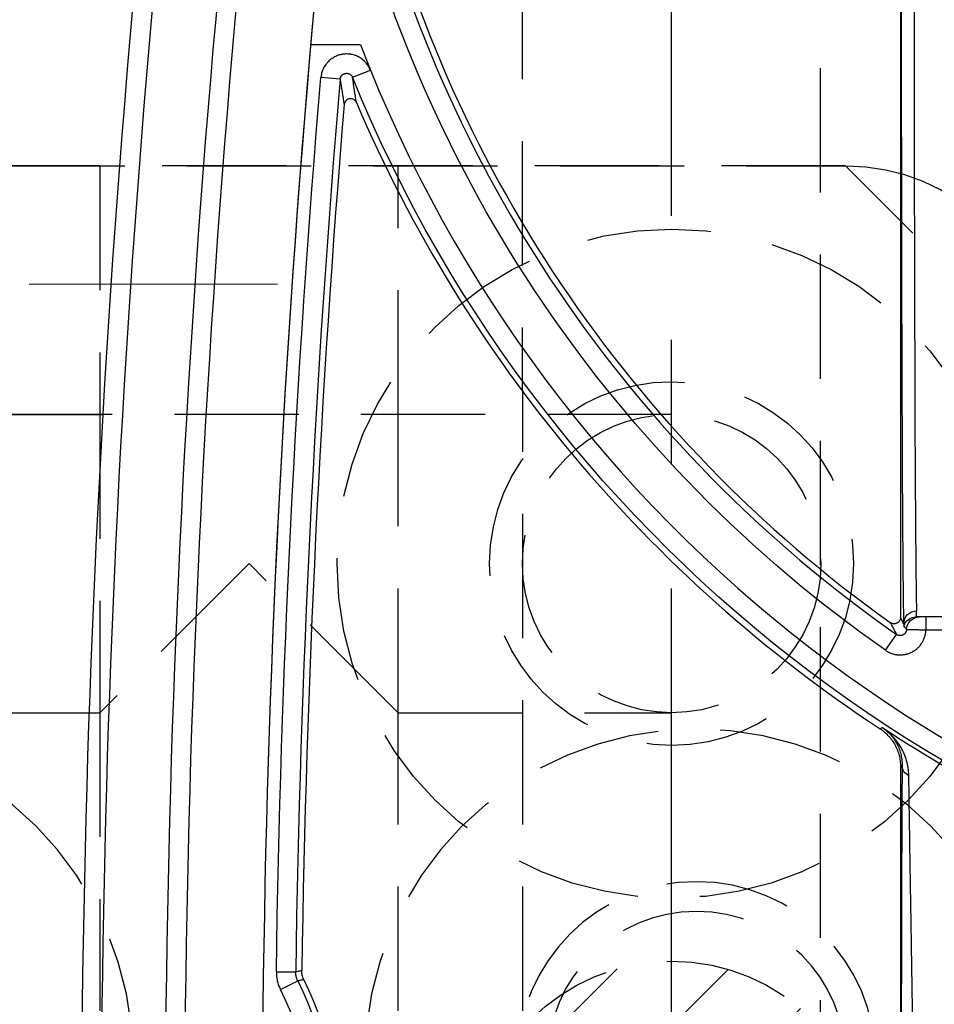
# Model space of a CAD drawing. Extents: x 2651 to 7771, y -1163 to 1075.
# Tile 202 of 256: x 4196 to 4215, y 291 to 311. Entities that reach past the tile are written whole.
import ezdxf

# ---------------------------------------------------------------- set-up
doc = ezdxf.new("R2010")
doc.units = 0
doc.header["$LTSCALE"] = 10
for name, pattern in [('CENTER', [2, 1.25, -0.25, 0.25, -0.25]), ('DASHED', [0.75, 0.5, -0.25]), ('HIDDEN', [0.375, 0.25, -0.125])]:
    doc.linetypes.add(name, pattern=pattern)
doc.layers.get('0').update_dxf_attribs({"linetype": 'CONTINUOUS'})
doc.layers.get('Defpoints').update_dxf_attribs({"linetype": 'CONTINUOUS'})
for name, color, linetype in [('1', 7, 'CONTINUOUS'), ('111', 7, 'CONTINUOUS'), ('204', 7, 'CONTINUOUS'), ('COOL', 150, 'HIDDEN'), ('DIM', 3, 'CONTINUOUS'), ('LAYER_103', 7, 'CONTINUOUS')]:
    doc.layers.add(name, color=color, linetype=linetype)
doc.styles.get("Standard").update_dxf_attribs({"font": 'romans.shx'})
doc.dimstyles.new('MM& INCH5', dxfattribs={"dimtxt": 5, "dimasz": 2.5, "dimexe": 1, "dimexo": 0.5, "dimtad": 0, "dimrnd": 1.38778e-17, "dimzin": 9, "dimdsep": 46, "dimtxsty": 'Standard', "dimblk": 'CLOSED', "dimcen": 0, "dimclrd": 3, "dimclre": 3, "dimclrt": 3, "dimazin": 2, "dimtfac": 0.75, "dimtofl": 0, "dimtmove": 0, "dimatfit": 3, "dimfxl": 0, "dimtolj": 1, "dimarcsym": 0})

# ---------------------------------------------------------------- blocks, each defined once
blk = doc.blocks.new('DSD')
at = {"layer": '1', "color": 7, "linetype": 'Continuous'}
for p, q in [((503.222, 511.076), (503.222, 526.911)), ((502.312, 508.067), (502.711, 508.067)), ((503.222, 464.844), (503.222, 508.076))]:
    blk.add_line(p, q, dxfattribs=at)
at = {"layer": '1', "color": 252, "linetype": 'Continuous'}
for p, q in [((515.695, 515.56), (515.346, 515.388)), ((515.775, 515.205), (515.386, 515.211)), ((503.222, 511.076), (503.189, 511.058)), ((503.586, 510.294), (503.63, 510.319)), ((503.526, 508.737), (503.303, 508.419)), ((502.711, 508.326), (502.312, 508.326)), ((502.711, 508.067), (502.711, 508.326)), ((514.243, 497.209), (513.883, 497.063)), ((514.492, 497.247), (514.879, 497.214))]:
    blk.add_line(p, q, dxfattribs=at)
at = {"layer": '1', "color": 110, "linetype": 'Continuous'}
blk.add_line((514.084, 496.554), (515.084, 496.554), dxfattribs=at)
at = {"layer": '1', "color": 7, "linetype": 'Continuous', "extrusion": (0, 0, -1)}
for radius in [261.153, 259.08]:
    blk.add_arc((-258.538, 518.994), radius, 171.21206, 188.78794, dxfattribs=at)
at = {"layer": '1', "color": 252, "linetype": 'Continuous'}
for centre, radius, start, end in [((258.538, 518.994), 260.764, 351.21206, 8.78754), ((258.538, 518.994), 257.526, 351.21206, 8.78794), ((522.668, 518.994), 7.773, 153.7827, 206.2173), ((258.538, 518.994), 256.876, 355.14365, 359.15617), ((487.959, 486.516), 26.743, 13.2714, 54.9863)]:
    blk.add_arc(centre, radius, start, end, dxfattribs=at)
at = {"layer": '1', "color": 252, "linetype": 'Continuous', "extrusion": (0, 0, -1)}
for centre, radius, start, end in [((-258.538, 518.994), 259.469, 171.21206, 188.78794), ((-522.668, 518.994), 8.162, 333.7827, 26.2173), ((-258.538, 518.994), 257.265, 180.84383, 184.85635), ((-487.959, 486.516), 28.376, 96.2147, 157.8612), ((-487.959, 486.516), 27.132, 125.0137, 166.7286)]:
    blk.add_arc(centre, radius, start, end, dxfattribs=at)
at = {"layer": '1', "color": 7, "linetype": 'Continuous'}
for centre, radius, start, end in [((522.668, 518.994), 8.284, 153.9784, 206.0216), ((258.538, 518.994), 256.753, 355.25578, 359.1496), ((487.959, 486.516), 28.454, 56.6874, 60.8315), ((487.959, 486.516), 28.499, 23.1464, 56.6401), ((487.959, 486.516), 26.62, 13.3184, 54.4749)]:
    blk.add_arc(centre, radius, start, end, dxfattribs=at)
at = {"layer": '1', "color": 110, "linetype": 'Continuous'}
for centre, radius, start, end in [((258.538, 518.994), 257.526, 351.21206, 0), ((487.959, 486.516), 27.988, 21.018, 83.7852)]:
    blk.add_arc(centre, radius, start, end, dxfattribs=at)
at = {"layer": '1', "color": 252, "linetype": 'Continuous', "extrusion": (0, 0, -1)}
for centre, major_axis, ratio, start_param, end_param in [((502.93, 511.058), (0.259, -0.002), 0.892611, 5.202832, 6.273506), ((502.841, 508.326), (0, -0.259), 0.999989, 4.746385, 6.283185), ((502.897, 508.203), (-0.259, -0.008), 0.990677, 3.173626, 4.743828), ((502.905, 508.326), (0, -0.259), 0.999977, 4.993749, 6.283185)]:
    blk.add_ellipse(centre, major_axis=major_axis, ratio=ratio, start_param=start_param, end_param=end_param, dxfattribs=at)
at = {"layer": '1', "color": 252, "linetype": 'Continuous'}
blk.add_ellipse((503.149, 495.113), major_axis=(0, 13.213), ratio=0.004363, start_param=4.712389, end_param=6.146594, dxfattribs=at)
at = {"layer": '1', "color": 7, "linetype": 'Continuous'}
blk.add_ellipse((502.89, 495.113), major_axis=(0, 12.954), ratio=0.004451, start_param=4.712389, end_param=6.146594, dxfattribs=at)
for points, knots in [([(502.947, 518.039), (502.95, 517.867), (502.955, 517.524), (502.961, 517.183), (502.964, 516.97), (502.965, 516.927), (502.966, 516.842), (502.968, 516.715), (502.97, 516.589), (502.974, 516.338), (502.979, 516.006), (502.987, 515.517), (502.992, 515.197), (502.997, 514.88), (503, 514.724), (503.002, 514.549), (503.003, 514.53), (503.003, 514.491), (503.004, 514.433), (503.006, 514.299), (503.008, 514.186), (503.012, 513.962), (503.017, 513.67), (503.021, 513.391), (503.025, 513.118), (503.028, 512.985), (503.031, 512.79), (503.032, 512.726), (503.033, 512.647), (503.033, 512.631), (503.034, 512.6), (503.034, 512.553), (503.037, 512.384), (503.039, 512.238), (503.043, 512.014), (503.044, 511.907), (503.047, 511.754), (503.047, 511.704), (503.048, 511.644), (503.048, 511.632), (503.049, 511.608), (503.049, 511.573), (503.051, 511.446), (503.052, 511.34), (503.053, 511.261)], [0, 0, 0, 0, 0.0625, 0.125, 0.125, 0.140625, 0.140625, 0.15625, 0.1875, 0.1875, 0.25, 0.3125, 0.375, 0.375, 0.4375, 0.4375, 0.445312, 0.445312, 0.453125, 0.46875, 0.5, 0.5, 0.5625, 0.625, 0.625, 0.6875, 0.6875, 0.71875, 0.71875, 0.726562, 0.726562, 0.734375, 0.75, 0.8125, 0.8125, 0.875, 0.875, 0.90625, 0.90625, 0.914062, 0.914062, 0.921875, 0.9375, 1, 1, 1, 1]), ([(515.224, 515.359), (515.231, 515.346), (515.242, 515.318), (515.251, 515.289), (515.256, 515.267), (515.257, 515.259), (515.259, 515.244), (515.26, 515.237), (515.263, 515.214), (515.263, 515.199), (515.263, 515.183)], [0, 0, 0, 0, 0.25, 0.5, 0.5, 0.625, 0.625, 0.75, 0.75, 1, 1, 1, 1]), ([(515.346, 515.388), (515.353, 515.374), (515.365, 515.346), (515.373, 515.317), (515.379, 515.295), (515.38, 515.287), (515.382, 515.272), (515.383, 515.265), (515.386, 515.242), (515.387, 515.226), (515.386, 515.211)], [0, 0, 0, 0, 0.25, 0.5, 0.5, 0.625, 0.625, 0.75, 0.75, 1, 1, 1, 1]), ([(503.053, 511.261), (503.054, 511.208), (503.059, 511.156), (503.074, 511.056), (503.085, 511.007), (503.112, 510.912), (503.128, 510.867), (503.166, 510.779), (503.187, 510.736), (503.234, 510.655), (503.26, 510.616), (503.301, 510.56), (503.323, 510.533), (503.346, 510.506), (503.361, 510.489), (503.369, 510.481), (503.408, 510.438), (503.442, 510.407), (503.494, 510.362), (503.521, 510.341), (503.553, 510.317), (503.569, 510.306), (503.577, 510.3), (503.586, 510.294)], [0, 0, 0, 0, 0.125, 0.125, 0.25, 0.25, 0.375, 0.375, 0.5, 0.5, 0.625, 0.625, 0.6875, 0.71875, 0.71875, 0.75, 0.75, 0.875, 0.875, 0.9375, 0.96875, 0.984375, 1, 1, 1, 1]), ([(503.587, 510.293), (503.583, 510.296), (503.58, 510.299), (503.576, 510.301), (503.572, 510.304), (503.561, 510.312), (503.536, 510.33), (503.516, 510.347), (503.476, 510.381), (503.45, 510.406), (503.42, 510.439), (503.409, 510.452), (503.386, 510.48), (503.369, 510.501), (503.338, 510.545), (503.299, 510.606), (503.268, 510.673), (503.24, 510.743), (503.228, 510.78), (503.208, 510.855), (503.201, 510.894), (503.191, 510.974), (503.188, 511.016), (503.189, 511.058)], [0, 0, 0, 0, 0.007813, 0.007813, 0.015625, 0.03125, 0.0625, 0.125, 0.125, 0.25, 0.25, 0.28125, 0.3125, 0.375, 0.375, 0.5, 0.625, 0.625, 0.75, 0.75, 0.875, 0.875, 1, 1, 1, 1]), ([(503.63, 510.319), (503.599, 510.34), (503.539, 510.385), (503.486, 510.436), (503.448, 510.477), (503.436, 510.492), (503.418, 510.514), (503.412, 510.521), (503.401, 510.536), (503.373, 510.574), (503.329, 510.645), (503.298, 510.713), (503.281, 510.756), (503.277, 510.765), (503.271, 510.783), (503.268, 510.792), (503.259, 510.818), (503.254, 510.836), (503.241, 510.891), (503.227, 510.964), (503.222, 511.039), (503.222, 511.076)], [0, 0, 0, 0, 0.125, 0.25, 0.25, 0.3125, 0.3125, 0.34375, 0.34375, 0.375, 0.5, 0.625, 0.625, 0.65625, 0.65625, 0.6875, 0.6875, 0.75, 0.75, 0.875, 1, 1, 1, 1]), ([(503.1, 508.317), (503.1, 508.323), (503.101, 508.335), (503.104, 508.346), (503.106, 508.353), (503.107, 508.358), (503.109, 508.362), (503.113, 508.37), (503.117, 508.378), (503.121, 508.384), (503.124, 508.388), (503.127, 508.392), (503.129, 508.396), (503.134, 508.401), (503.142, 508.409), (503.151, 508.417), (503.158, 508.421), (503.162, 508.424), (503.166, 508.426), (503.174, 508.43), (503.182, 508.434), (503.189, 508.436), (503.193, 508.437), (503.198, 508.439), (503.203, 508.44), (503.21, 508.441), (503.221, 508.443), (503.233, 508.442), (503.24, 508.442), (503.245, 508.441), (503.25, 508.441), (503.259, 508.439), (503.267, 508.437), (503.274, 508.434), (503.279, 508.433), (503.283, 508.431), (503.287, 508.429), (503.294, 508.425), (503.299, 508.422), (503.303, 508.419)], [0, 0, 0, 0, 0.0625, 0.125, 0.125, 0.15625, 0.15625, 0.1875, 0.25, 0.25, 0.28125, 0.28125, 0.3125, 0.3125, 0.375, 0.4375, 0.4375, 0.46875, 0.46875, 0.5, 0.5625, 0.5625, 0.59375, 0.59375, 0.625, 0.625, 0.6875, 0.75, 0.75, 0.78125, 0.78125, 0.8125, 0.875, 0.875, 0.90625, 0.90625, 0.9375, 0.9375, 1, 1, 1, 1]), ([(503.103, 508.317), (503.098, 508.317), (503.094, 508.317), (503.089, 508.318), (503.084, 508.318), (503.079, 508.318), (503.075, 508.318), (503.07, 508.318), (503.065, 508.318), (503.061, 508.318), (503.056, 508.318), (503.051, 508.319), (503.047, 508.319), (503.042, 508.319), (503.037, 508.319), (503.019, 508.319), (503.003, 508.32), (502.967, 508.321), (502.948, 508.321), (502.921, 508.322), (502.916, 508.322), (502.905, 508.322), (502.888, 508.323), (502.86, 508.323), (502.836, 508.324), (502.818, 508.324), (502.812, 508.324), (502.799, 508.324), (502.793, 508.325), (502.762, 508.325), (502.737, 508.326), (502.711, 508.326)], [0, 0, 0, 0, 0.0625, 0.0625, 0.09375, 0.09375, 0.125, 0.125, 0.25, 0.25, 0.28125, 0.28125, 0.3125, 0.3125, 0.375, 0.375, 0.5, 0.5, 0.625, 0.625, 0.65625, 0.65625, 0.6875, 0.75, 0.8125, 0.8125, 0.84375, 0.84375, 0.875, 0.875, 1, 1, 1, 1]), ([(503.157, 508.203), (503.156, 508.211), (503.156, 508.217), (503.156, 508.23), (503.156, 508.235), (503.158, 508.241), (503.151, 508.25), (503.161, 508.249), (503.154, 508.254)], [0, 0, 0, 0, 0.25, 0.25, 0.5, 0.5, 0.75, 1, 1, 1, 1]), ([(503.222, 508.076), (503.222, 508.082), (503.223, 508.094), (503.225, 508.105), (503.228, 508.113), (503.229, 508.117), (503.231, 508.122), (503.234, 508.13), (503.238, 508.138), (503.242, 508.145), (503.245, 508.149), (503.247, 508.153), (503.25, 508.156), (503.255, 508.162), (503.263, 508.171), (503.272, 508.178), (503.279, 508.183), (503.283, 508.186), (503.287, 508.188), (503.295, 508.193), (503.303, 508.196), (503.311, 508.199), (503.315, 508.2), (503.32, 508.201), (503.324, 508.202), (503.332, 508.204), (503.343, 508.205), (503.355, 508.205), (503.363, 508.205), (503.368, 508.204), (503.373, 508.204), (503.381, 508.202), (503.39, 508.2), (503.397, 508.197), (503.402, 508.195), (503.406, 508.193), (503.41, 508.191), (503.417, 508.188), (503.422, 508.185), (503.427, 508.181)], [0, 0, 0, 0, 0.0625, 0.125, 0.125, 0.15625, 0.15625, 0.1875, 0.25, 0.25, 0.28125, 0.28125, 0.3125, 0.3125, 0.375, 0.4375, 0.4375, 0.46875, 0.46875, 0.5, 0.5625, 0.5625, 0.59375, 0.59375, 0.625, 0.625, 0.6875, 0.75, 0.75, 0.78125, 0.78125, 0.8125, 0.875, 0.875, 0.90625, 0.90625, 0.9375, 0.9375, 1, 1, 1, 1]), ([(502.711, 508.067), (502.72, 508.067), (502.728, 508.067), (502.741, 508.067), (502.746, 508.067), (502.751, 508.067), (502.755, 508.067), (502.773, 508.067), (502.765, 508.067), (502.785, 508.067), (502.774, 508.067), (502.801, 508.067), (502.783, 508.067), (502.819, 508.067), (502.793, 508.067), (502.828, 508.067), (502.802, 508.067), (502.834, 508.067), (502.812, 508.067), (502.841, 508.067), (502.821, 508.067), (502.844, 508.067), (502.83, 508.067), (502.845, 508.067), (502.84, 508.067)], [0, 0, 0, 0, 0.125, 0.125, 0.1875, 0.1875, 0.25, 0.3125, 0.3125, 0.375, 0.375, 0.5, 0.5, 0.625, 0.625, 0.6875, 0.6875, 0.75, 0.75, 0.875, 0.875, 0.9375, 0.9375, 1, 1, 1, 1]), ([(502.841, 508.067), (502.849, 508.067), (502.859, 508.067), (502.88, 508.067), (502.892, 508.067), (502.905, 508.067)], [0, 0, 0, 0, 0.5, 0.5, 1, 1, 1, 1]), ([(502.904, 508.067), (502.909, 508.068), (502.906, 508.061), (502.905, 508.055), (502.905, 508.05), (502.904, 508.046), (502.902, 508.032), (502.901, 508.026), (502.9, 508.013), (502.899, 508.007), (502.898, 507.984), (502.897, 507.966), (502.897, 507.946)], [0, 0, 0, 0, 0.125, 0.25, 0.25, 0.5, 0.5, 0.625, 0.625, 0.75, 0.75, 1, 1, 1, 1]), ([(514.164, 497.718), (514.176, 497.698), (514.2, 497.66), (514.257, 497.639), (514.313, 497.639), (514.382, 497.668), (514.401, 497.725), (514.412, 497.758)], [0, 0, 0, 0, 0.20527, 0.387397, 0.502822, 0.700563, 1, 1, 1, 1]), ([(514.492, 497.247), (514.491, 497.24), (514.49, 497.233), (514.488, 497.223), (514.486, 497.219), (514.484, 497.213), (514.483, 497.208), (514.478, 497.199), (514.475, 497.193), (514.469, 497.184), (514.467, 497.18), (514.463, 497.176), (514.46, 497.172), (514.453, 497.164), (514.447, 497.16), (514.439, 497.153), (514.435, 497.151), (514.43, 497.147), (514.426, 497.145), (514.417, 497.14), (514.41, 497.137), (514.401, 497.134), (514.396, 497.133), (514.39, 497.131), (514.385, 497.131), (514.375, 497.129), (514.368, 497.129), (514.358, 497.129), (514.353, 497.129), (514.347, 497.13), (514.342, 497.13), (514.332, 497.132), (514.325, 497.134), (514.316, 497.138), (514.311, 497.139), (514.306, 497.142), (514.302, 497.144), (514.293, 497.149), (514.287, 497.153), (514.276, 497.162), (514.27, 497.167), (514.261, 497.178), (514.252, 497.19), (514.246, 497.203), (514.243, 497.209)], [0, 0, 0, 0, 0.0625, 0.0625, 0.09375, 0.09375, 0.125, 0.125, 0.1875, 0.1875, 0.21875, 0.21875, 0.25, 0.25, 0.3125, 0.3125, 0.34375, 0.34375, 0.375, 0.375, 0.4375, 0.4375, 0.46875, 0.46875, 0.5, 0.5, 0.5625, 0.5625, 0.59375, 0.59375, 0.625, 0.625, 0.6875, 0.6875, 0.71875, 0.71875, 0.75, 0.75, 0.8125, 0.8125, 0.875, 0.875, 0.9375, 1, 1, 1, 1])]:
    blk.add_open_spline(points, degree=3, knots=knots, dxfattribs=at)
at = {"layer": '1', "color": 252, "linetype": 'Continuous'}
for points, knots in [([(503.189, 511.058), (503.189, 511.139), (503.19, 511.225), (503.191, 511.41), (503.192, 511.508), (503.193, 511.714), (503.194, 511.932), (503.196, 512.171), (503.196, 512.327), (503.196, 512.374), (503.197, 512.422), (503.197, 512.454), (503.197, 512.47), (503.197, 512.551), (503.197, 512.617), (503.198, 512.817), (503.199, 512.954), (503.2, 513.235), (503.201, 513.523), (503.201, 513.824), (503.202, 514.055), (503.202, 514.172), (503.202, 514.31), (503.203, 514.37), (503.203, 514.409), (503.203, 514.429), (503.203, 514.61), (503.203, 514.772), (503.204, 515.099), (503.205, 515.43), (503.205, 515.935), (503.206, 516.278), (503.206, 516.538), (503.206, 516.669), (503.206, 516.8), (503.206, 516.888), (503.206, 516.932), (503.206, 517.153), (503.206, 517.506), (503.206, 517.861), (503.206, 518.039)], [0, 0, 0, 0, 0.0625, 0.0625, 0.125, 0.125, 0.1875, 0.25, 0.25, 0.265625, 0.273438, 0.273438, 0.28125, 0.28125, 0.3125, 0.3125, 0.375, 0.375, 0.4375, 0.5, 0.5, 0.53125, 0.546875, 0.554688, 0.554688, 0.5625, 0.5625, 0.625, 0.625, 0.6875, 0.75, 0.8125, 0.8125, 0.84375, 0.859375, 0.859375, 0.875, 0.875, 0.9375, 1, 1, 1, 1]), ([(515.775, 515.205), (515.775, 515.236), (515.774, 515.267), (515.77, 515.305), (515.769, 515.313), (515.767, 515.328), (515.764, 515.351), (515.759, 515.373), (515.749, 515.418), (515.732, 515.476), (515.709, 515.532), (515.695, 515.56)], [0, 0, 0, 0, 0.25, 0.25, 0.3125, 0.3125, 0.375, 0.5, 0.5, 0.75, 1, 1, 1, 1]), ([(515.346, 515.388), (515.323, 515.383), (515.3, 515.377), (515.259, 515.368), (515.242, 515.364), (515.224, 515.359)], [0, 0, 0, 0, 0.564246, 0.564246, 1, 1, 1, 1]), ([(515.263, 515.183), (515.289, 515.189), (515.314, 515.195), (515.355, 515.204), (515.371, 515.207), (515.386, 515.211)], [0, 0, 0, 0, 0.618522, 0.618522, 1, 1, 1, 1]), ([(503.526, 508.737), (503.507, 508.751), (503.487, 508.763), (503.461, 508.776), (503.45, 508.781), (503.429, 508.791), (503.413, 508.797), (503.38, 508.809), (503.358, 508.815), (503.324, 508.822), (503.312, 508.824), (503.295, 508.827), (503.283, 508.828), (503.248, 508.831), (503.196, 508.831), (503.15, 508.825), (503.121, 508.82), (503.116, 508.818), (503.104, 508.816), (503.087, 508.811), (503.07, 508.806), (503.038, 508.795), (503.016, 508.786), (502.985, 508.77), (502.975, 508.765), (502.96, 508.756), (502.955, 508.753), (502.945, 508.746), (502.921, 508.73), (502.88, 508.698), (502.847, 508.664), (502.829, 508.642), (502.825, 508.637), (502.818, 508.628), (502.807, 508.614), (502.797, 508.6), (502.779, 508.57), (502.768, 508.55), (502.753, 508.518), (502.749, 508.507), (502.742, 508.491), (502.74, 508.485), (502.737, 508.474), (502.728, 508.447), (502.716, 508.396), (502.712, 508.349), (502.711, 508.326)], [0, 0, 0, 0, 0.0625, 0.0625, 0.078125, 0.09375, 0.125, 0.125, 0.1875, 0.1875, 0.21875, 0.21875, 0.234375, 0.25, 0.3125, 0.375, 0.375, 0.390625, 0.390625, 0.40625, 0.4375, 0.4375, 0.5, 0.5, 0.53125, 0.53125, 0.546875, 0.546875, 0.5625, 0.625, 0.6875, 0.6875, 0.703125, 0.703125, 0.71875, 0.75, 0.75, 0.8125, 0.8125, 0.84375, 0.84375, 0.859375, 0.859375, 0.875, 0.9375, 1, 1, 1, 1]), ([(513.883, 497.063), (513.894, 497.036), (513.92, 496.985), (513.954, 496.938), (513.978, 496.911), (513.983, 496.906), (513.993, 496.895), (514.008, 496.88), (514.025, 496.866), (514.058, 496.838), (514.082, 496.822), (514.113, 496.804), (514.12, 496.801), (514.132, 496.794), (514.152, 496.785), (514.172, 496.776), (514.212, 496.762), (514.24, 496.754), (514.276, 496.747), (514.283, 496.746), (514.297, 496.744), (514.319, 496.742), (514.34, 496.74), (514.383, 496.74), (514.412, 496.742), (514.448, 496.747), (514.455, 496.748), (514.469, 496.751), (514.49, 496.756), (514.511, 496.762), (514.552, 496.775), (514.578, 496.786), (514.611, 496.803), (514.617, 496.807), (514.629, 496.814), (514.648, 496.825), (514.666, 496.837), (514.7, 496.864), (514.721, 496.883), (514.746, 496.909), (514.751, 496.915), (514.76, 496.926), (514.774, 496.942), (514.787, 496.96), (514.811, 496.996), (514.824, 497.021), (514.839, 497.054), (514.842, 497.061), (514.847, 497.074), (514.855, 497.095), (514.861, 497.115), (514.872, 497.157), (514.877, 497.185), (514.879, 497.214)], [0, 0, 0, 0, 0.0625, 0.125, 0.125, 0.140625, 0.140625, 0.15625, 0.1875, 0.1875, 0.25, 0.25, 0.265625, 0.265625, 0.28125, 0.3125, 0.3125, 0.375, 0.375, 0.390625, 0.390625, 0.40625, 0.4375, 0.4375, 0.5, 0.5, 0.515625, 0.515625, 0.53125, 0.5625, 0.5625, 0.625, 0.625, 0.640625, 0.640625, 0.65625, 0.6875, 0.6875, 0.75, 0.75, 0.765625, 0.765625, 0.78125, 0.8125, 0.8125, 0.875, 0.875, 0.890625, 0.890625, 0.90625, 0.9375, 0.9375, 1, 1, 1, 1])]:
    blk.add_open_spline(points, degree=3, knots=knots, dxfattribs=at)
for points in [[(503.427, 508.181), (503.386, 508.261), (503.345, 508.34), (503.303, 508.419)], [(503.157, 508.203), (503.178, 508.161), (503.2, 508.118), (503.222, 508.076)], [(514.164, 497.718), (514.19, 497.551), (514.217, 497.382), (514.243, 497.209)], [(514.492, 497.247), (514.466, 497.421), (514.439, 497.591), (514.412, 497.758)]]:
    blk.add_open_spline(points, degree=3, dxfattribs=at)
at = {"layer": '1', "color": 7, "linetype": 'Continuous'}
blk.add_open_spline([(503.154, 508.254), (503.134, 508.275), (503.116, 508.296), (503.1, 508.317)], degree=3, dxfattribs=at)
blk = doc.blocks.new('*D178')
at = {"layer": 'Defpoints', "color": 0}
for p in [(4171.684, 387.642), (4446.684, 255.642), (4473.321, 255.642)]:
    blk.add_point(p, dxfattribs=at)
at = {"layer": 'DIM', "color": 3, "lineweight": -2}
blk.add_line((4447.184, 255.642), (4473.321, 255.642), dxfattribs=at)
at = {"layer": 'DIM', "color": 3, "insert": (4496.327, 255.642), "char_height": 5, "attachment_point": 5}
blk.add_mtext('\\A1;132 [5.197]', dxfattribs=at)
blk = doc.blocks.new('_Closed')
at = {"color": 0, "linetype": 'ByBlock', "lineweight": -2}
for p, q in [((-1, 0.1667), (0, 0)), ((-1, 0.1667), (-1, -0.1667)), ((0, 0), (-1, -0.1667)), ((0, 0), (-1, 0))]:
    blk.add_line(p, q, dxfattribs=at)
blk = doc.blocks.new('*D179')
at = {"layer": 'Defpoints', "color": 0}
for p in [(4171.684, 387.642), (4473.321, 263.642), (4381.212, 262.642)]:
    blk.add_point(p, dxfattribs=at)
at = {"layer": 'DIM', "color": 3, "lineweight": -2}
for p, q in [((4463.321, 262.642), (4468.321, 263.642)), ((4468.321, 263.642), (4473.321, 263.642)), ((4381.712, 262.642), (4463.321, 262.642))]:
    blk.add_line(p, q, dxfattribs=at)
at = {"layer": 'DIM', "color": 3, "insert": (4496.327, 263.642), "char_height": 5, "attachment_point": 5}
blk.add_mtext('\\A1;125 [4.921]', dxfattribs=at)
blk = doc.blocks.new('*D180')
at = {"layer": 'Defpoints', "color": 0}
for p in [(4171.684, 387.642), (4446.684, 212.642), (4473.321, 212.642)]:
    blk.add_point(p, dxfattribs=at)
at = {"layer": 'DIM', "color": 3, "lineweight": -2}
blk.add_line((4447.184, 212.642), (4473.321, 212.642), dxfattribs=at)
at = {"layer": 'DIM', "color": 3, "insert": (4493.946, 212.642), "char_height": 5, "attachment_point": 5}
blk.add_mtext('\\A1;175 [6.89]', dxfattribs=at)
blk = doc.blocks.new('*D181')
at = {"layer": 'Defpoints', "color": 0}
for p in [(4171.684, 387.642), (4446.684, 182.642), (4473.321, 182.642)]:
    blk.add_point(p, dxfattribs=at)
at = {"layer": 'DIM', "color": 3, "lineweight": -2}
blk.add_line((4447.184, 182.642), (4473.321, 182.642), dxfattribs=at)
at = {"layer": 'DIM', "color": 3, "insert": (4496.684, 182.642), "char_height": 5, "attachment_point": 5}
blk.add_mtext('\\A1;205 [8.071]', dxfattribs=at)
blk = doc.blocks.new('*D182')
at = {"layer": 'Defpoints', "color": 0}
for p in [(4171.684, 387.642), (4446.684, 162.642), (4473.321, 162.642)]:
    blk.add_point(p, dxfattribs=at)
at = {"layer": 'DIM', "color": 3, "lineweight": -2}
blk.add_line((4447.184, 162.642), (4473.321, 162.642), dxfattribs=at)
at = {"layer": 'DIM', "color": 3, "insert": (4496.684, 162.642), "char_height": 5, "attachment_point": 5}
blk.add_mtext('\\A1;225 [8.858]', dxfattribs=at)
blk = doc.blocks.new('*D183')
at = {"layer": 'Defpoints', "color": 0}
for p in [(4171.684, 387.642), (4446.684, 119.642), (4473.321, 119.642)]:
    blk.add_point(p, dxfattribs=at)
at = {"layer": 'DIM', "color": 3, "lineweight": -2}
blk.add_line((4447.184, 119.642), (4473.321, 119.642), dxfattribs=at)
at = {"layer": 'DIM', "color": 3, "insert": (4499.065, 119.642), "char_height": 5, "attachment_point": 5}
blk.add_mtext('\\A1;268 [10.551]', dxfattribs=at)
blk = doc.blocks.new('*D184')
at = {"layer": 'Defpoints', "color": 0}
for p in [(4171.684, 387.642), (4446.684, 12.642), (4473.321, 12.642)]:
    blk.add_point(p, dxfattribs=at)
at = {"layer": 'DIM', "color": 3, "lineweight": -2}
blk.add_line((4447.184, 12.642), (4473.321, 12.642), dxfattribs=at)
at = {"layer": 'DIM', "color": 3, "insert": (4499.065, 12.642), "char_height": 5, "attachment_point": 5}
blk.add_mtext('\\A1;375 [14.764]', dxfattribs=at)
blk = doc.blocks.new('*D185')
at = {"layer": 'Defpoints', "color": 0}
for p in [(4171.684, 387.642), (4446.684, 55.642), (4473.321, 55.642)]:
    blk.add_point(p, dxfattribs=at)
at = {"layer": 'DIM', "color": 3, "lineweight": -2}
blk.add_line((4447.184, 55.642), (4473.321, 55.642), dxfattribs=at)
at = {"layer": 'DIM', "color": 3, "insert": (4499.065, 55.642), "char_height": 5, "attachment_point": 5}
blk.add_mtext('\\A1;332 [13.071]', dxfattribs=at)
blk = doc.blocks.new('*D186')
at = {"layer": 'Defpoints', "color": 0}
for p in [(4171.684, 387.642), (4381.212, -22.358), (4473.321, -22.358)]:
    blk.add_point(p, dxfattribs=at)
at = {"layer": 'DIM', "color": 3, "lineweight": -2}
blk.add_line((4381.712, -22.358), (4473.321, -22.358), dxfattribs=at)
at = {"layer": 'DIM', "color": 3, "insert": (4499.065, -22.358), "char_height": 5, "attachment_point": 5}
blk.add_mtext('\\A1;410 [16.142]', dxfattribs=at)
blk = doc.blocks.new('*D187')
at = {"layer": 'Defpoints', "color": 0}
for p in [(4171.684, 387.642), (4274.104, -57.358), (4473.321, -57.358)]:
    blk.add_point(p, dxfattribs=at)
at = {"layer": 'DIM', "color": 3, "lineweight": -2}
blk.add_line((4274.604, -57.358), (4473.321, -57.358), dxfattribs=at)
at = {"layer": 'DIM', "color": 3, "insert": (4496.684, -57.358), "char_height": 5, "attachment_point": 5}
blk.add_mtext('\\A1;445 [17.52]', dxfattribs=at)
blk = doc.blocks.new('*D188')
at = {"layer": 'Defpoints', "color": 0}
for p in [(4171.684, 387.642), (4271.924, -104.358), (4473.321, -104.358)]:
    blk.add_point(p, dxfattribs=at)
at = {"layer": 'DIM', "color": 3, "lineweight": -2}
blk.add_line((4272.424, -104.358), (4473.321, -104.358), dxfattribs=at)
at = {"layer": 'DIM', "color": 3, "insert": (4496.684, -104.358), "char_height": 5, "attachment_point": 5}
blk.add_mtext('\\A1;492 [19.37]', dxfattribs=at)
blk = doc.blocks.new('*D189')
at = {"layer": 'Defpoints', "color": 0}
for p in [(4171.684, 387.642), (4285.884, -124.358), (4473.321, -124.358)]:
    blk.add_point(p, dxfattribs=at)
at = {"layer": 'DIM', "color": 3, "lineweight": -2}
blk.add_line((4286.384, -124.358), (4473.321, -124.358), dxfattribs=at)
at = {"layer": 'DIM', "color": 3, "insert": (4499.065, -124.358), "char_height": 5, "attachment_point": 5}
blk.add_mtext('\\A1;512 [20.157]', dxfattribs=at)
blk = doc.blocks.new('*D193')
at = {"layer": 'Defpoints', "color": 0}
for p in [(4171.684, 387.642), (4401.864, -82.358), (4473.321, -82.358)]:
    blk.add_point(p, dxfattribs=at)
at = {"layer": 'DIM', "color": 3, "lineweight": -2}
blk.add_line((4402.364, -82.358), (4473.321, -82.358), dxfattribs=at)
at = {"layer": 'DIM', "color": 3, "insert": (4499.065, -82.358), "char_height": 5, "attachment_point": 5}
blk.add_mtext('\\A1;470 [18.504]', dxfattribs=at)
blk = doc.blocks.new('*D199')
at = {"layer": 'Defpoints', "color": 0}
for p in [(4171.684, 387.642), (4256.684, -119.598), (4256.684, -149.953)]:
    blk.add_point(p, dxfattribs=at)
at = {"layer": 'DIM', "color": 3, "lineweight": -2}
blk.add_line((4256.684, -120.098), (4256.684, -149.953), dxfattribs=at)
at = {"layer": 'DIM', "color": 3, "insert": (4256.684, -170.935), "char_height": 5, "attachment_point": 5, "rotation": 90}
blk.add_mtext('\\A1;85 [3.346]', dxfattribs=at)
blk = doc.blocks.new('*D200')
at = {"layer": 'Defpoints', "color": 0}
for p in [(4171.684, 387.642), (4278.684, -131.558), (4278.684, -149.953)]:
    blk.add_point(p, dxfattribs=at)
at = {"layer": 'DIM', "color": 3, "lineweight": -2}
blk.add_line((4278.684, -132.058), (4278.684, -149.953), dxfattribs=at)
at = {"layer": 'DIM', "color": 3, "insert": (4278.684, -172.959), "char_height": 5, "attachment_point": 5, "rotation": 90}
blk.add_mtext('\\A1;107 [4.213]', dxfattribs=at)
blk = doc.blocks.new('*D201')
at = {"layer": 'Defpoints', "color": 0}
for p in [(4171.684, 387.642), (4296.684, -137.358), (4296.684, -149.953)]:
    blk.add_point(p, dxfattribs=at)
at = {"layer": 'DIM', "color": 3, "lineweight": -2}
blk.add_line((4296.684, -137.858), (4296.684, -149.953), dxfattribs=at)
at = {"layer": 'DIM', "color": 3, "insert": (4296.684, -172.959), "char_height": 5, "attachment_point": 5, "rotation": 90}
blk.add_mtext('\\A1;125 [4.921]', dxfattribs=at)
blk = doc.blocks.new('*D202')
at = {"layer": 'Defpoints', "color": 0}
for p in [(4171.684, 387.642), (4246.684, -84.778), (4246.684, -149.953)]:
    blk.add_point(p, dxfattribs=at)
at = {"layer": 'DIM', "color": 3, "lineweight": -2}
blk.add_line((4246.684, -85.278), (4246.684, -149.953), dxfattribs=at)
at = {"layer": 'DIM', "color": 3, "insert": (4246.684, -170.935), "char_height": 5, "attachment_point": 5, "rotation": 90}
blk.add_mtext('\\A1;75 [2.953]', dxfattribs=at)
blk = doc.blocks.new('*D203')
at = {"layer": 'Defpoints', "color": 0}
for p in [(4171.684, 387.642), (4368.684, -115.538), (4368.684, -149.953)]:
    blk.add_point(p, dxfattribs=at)
at = {"layer": 'DIM', "color": 3, "lineweight": -2}
blk.add_line((4368.684, -116.038), (4368.684, -149.953), dxfattribs=at)
at = {"layer": 'DIM', "color": 3, "insert": (4368.684, -172.959), "char_height": 5, "attachment_point": 5, "rotation": 90}
blk.add_mtext('\\A1;197 [7.756]', dxfattribs=at)
blk = doc.blocks.new('A$C2C2739AE')
at = {"layer": '111', "color": 110, "linetype": 'DASHED', "lineweight": 0}
blk.add_line((29.875, 117.62), (-29.875, 117.62), dxfattribs=at)
at = {"layer": '111', "color": 110, "linetype": 'Continuous'}
blk.add_line((-26.365, 115), (26.365, 115), dxfattribs=at)
blk = doc.blocks.new('A$C5B154A66')
at = {"layer": 'COOL'}
h = blk.add_hatch(dxfattribs=at)
h.set_pattern_fill('ANSI31', color=1, scale=0.5)
h.set_pattern_definition([(45, (75.601, 0), (-1.12253, 1.12253), [])])
edge = h.paths.add_edge_path()
edge.add_arc((37.8, 0), 4, 0, 360)
at = {"layer": '204', "color": 6, "linetype": 'HIDDEN'}
for p, q in [((41.3, 20), (9.3, 20)), ((26.3, 20), (26.3, 15)), ((32.3, 15), (32.3, 20)), ((45.3, 16), (41.3, 20)), ((37.8, 15), (5.3, 15)), ((26.3, 15), (26.3, 9)), ((32.3, 9), (32.3, 15)), ((29.3, 12), (26.3, 9)), ((32.3, 9), (29.3, 12)), ((5.3, 9), (26.3, 9)), ((26.3, 9), (26.3, 3)), ((32.3, 9), (37.8, 9)), ((32.3, 3), (32.3, 9))]:
    blk.add_line(p, q, dxfattribs=at)
for radius in [6.73, 3.66, 3]:
    blk.add_circle((37.8, 12), radius, dxfattribs=at)
for centre, radius in [((20.3, 2), 6.67), ((38.3, 2), 6.67), ((38.3, 2), 3.6), ((38.3, 2), 3)]:
    blk.add_arc(centre, radius, 0, 180, dxfattribs=at)
at = {"layer": 'LAYER_103', "color": 6, "linetype": 'HIDDEN'}
blk.add_line((9.3, 20), (41.3, 20), dxfattribs=at)
for centre, radius in [((37.8, 12), 3), ((37.8, 0), 4)]:
    blk.add_circle(centre, radius, dxfattribs=at)
blk.add_arc((41.3, 16), 4, 0, 90, dxfattribs=at)

msp = doc.modelspace()

# ---------------------------------------------------------------- linework, layer by layer
at = {"layer": 'COOL', "color": 1, "linetype": 'CENTER'}
msp.add_line((4209.484, -113.358), (4209.478, 677.374), dxfattribs=at)
at = {"layer": 'COOL'}
msp.add_lwpolyline([(4212.485, -101.64), (4212.478, 675.642), (4209.478, 677.374), (4206.478, 675.642), (4206.485, -101.64)], dxfattribs=at)

# ---------------------------------------------------------------- block references
at = {"layer": 'DIM'}
for name, p in [('A$C2C2739AE', (4171.684, 187.642)), ('A$C5B154A66', (4171.684, 287.642))]:
    msp.add_blockref(name, p, dxfattribs=at)
at = {"layer": 'DIM', "rotation": 180}
msp.add_blockref('DSD', (4717.309, 806.636), dxfattribs=at)

# ---------------------------------------------------------------- dimensions: what is measured, and where the dimension line sits
at = {"layer": 'DIM'}
for feature_location, offset, dtype, picture, middle in [((4446.684, 255.642), (26.637, 0), 0, '*D178', (4496.327, 255.642)), ((4381.212, 262.642), (92.109, 1), 0, '*D179', (4496.327, 263.642)), ((4446.684, 212.642), (26.637, 0), 0, '*D180', (4493.946, 212.642)), ((4446.684, 182.642), (26.637, 0), 0, '*D181', (4496.684, 182.642)), ((4446.684, 162.642), (26.637, 0), 0, '*D182', (4496.684, 162.642)), ((4446.684, 119.642), (26.637, 0), 0, '*D183', (4499.065, 119.642)), ((4446.684, 12.642), (26.637, 0), 0, '*D184', (4499.065, 12.642)), ((4446.684, 55.642), (26.637, 0), 0, '*D185', (4499.065, 55.642)), ((4381.212, -22.358), (92.109, 0), 0, '*D186', (4499.065, -22.358)), ((4274.104, -57.358), (199.217, 0), 0, '*D187', (4496.684, -57.358)), ((4271.924, -104.358), (201.397, 0), 0, '*D188', (4496.684, -104.358)), ((4285.884, -124.358), (187.437, 0), 0, '*D189', (4499.065, -124.358)), ((4401.864, -82.358), (71.457, 0), 0, '*D193', (4499.065, -82.358)), ((4256.684, -119.598), (0, -30.355), 1, '*D199', (4256.684, -170.935)), ((4278.684, -131.558), (0, -18.395), 1, '*D200', (4278.684, -172.959)), ((4296.684, -137.358), (0, -12.595), 1, '*D201', (4296.684, -172.959)), ((4246.684, -84.778), (0, -65.175), 1, '*D202', (4246.684, -170.935)), ((4368.684, -115.538), (0, -34.415), 1, '*D203', (4368.684, -172.959))]:
    dim = msp.add_ordinate_dim(feature_location=feature_location, offset=offset, dtype=dtype, origin=(4171.684, 387.642), dimstyle='MM& INCH5', dxfattribs=at)
    dim.commit()
    dim.dimension.update_dxf_attribs({"geometry": picture, "text_midpoint": middle})

doc.saveas('drawing.dxf')
